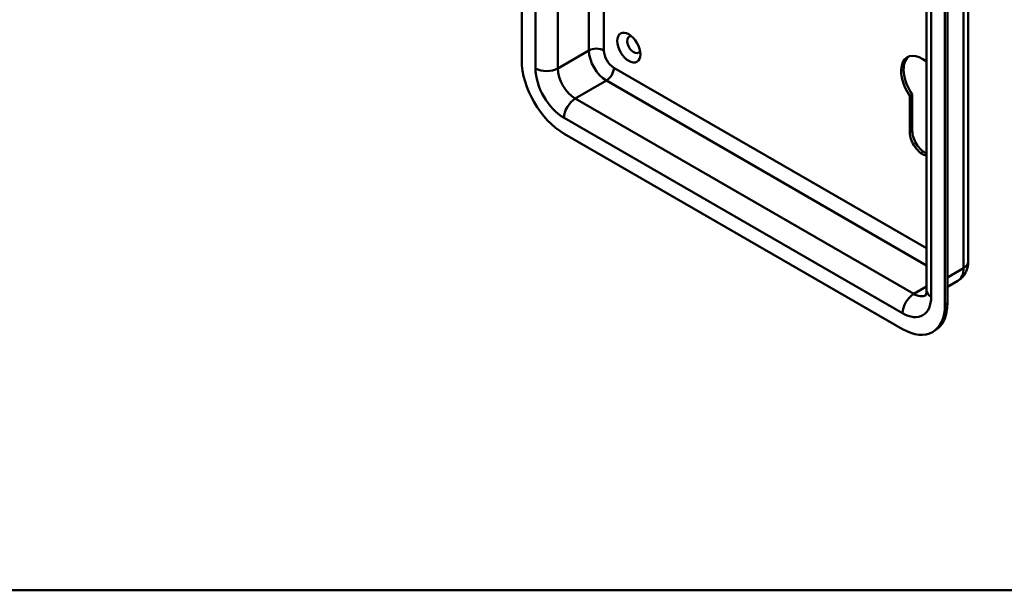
# Model space of a CAD drawing. Header units: millimetres. Extents: x 20 to 833, y 20 to 574.
# Tile 1 of 6: x 132 to 244, y 20 to 85. Entities that reach past the tile are written whole.
import ezdxf

# ---------------------------------------------------------------- set-up
doc = ezdxf.new("R2010")
doc.units = ezdxf.units.MM
doc.header["$LTSCALE"] = 2
for name, color, linetype, lineweight in [('Sichtbare Kanten(DIN)', 7, 'Continuous', 50), ('Sichtbare tangentiale Kanten(DIN)', 7, 'Continuous', 50), ('Skizziergeometrie(DIN)', 7, 'Continuous', 50)]:
    doc.layers.add(name, color=color, linetype=linetype, lineweight=lineweight)

# ---------------------------------------------------------------- blocks, each defined once
blk = doc.blocks.new('Ränder Standardrahmen')
at = {"layer": 'Skizziergeometrie(DIN)', "flags": 128}
blk.add_lwpolyline([(10, 10), (10, 287), (410, 287), (410, 10), (10, 10)], dxfattribs=at)

msp = doc.modelspace()

# ---------------------------------------------------------------- linework, layer by layer
at = {"layer": 'Sichtbare Kanten(DIN)'}
for p, q in [((188.936, 147.52), (188.936, 80.241)), ((239.668, 124.658), (239.668, 57.379)), ((234.936, 121.392), (234.936, 54.113)), ((237.019, 52.48), (237.019, 119.759)), ((237.302, 52.643), (237.302, 119.923)), ((233.031, 76.199), (233.314, 76.363)), ((233.031, 72.092), (233.031, 76.199)), ((233.314, 76.363), (233.314, 72.256)), ((193.744, 71.913), (232.211, 49.704)), ((238.478, 55.179), (237.302, 54.501)), ((235.611, 49.367), (235.894, 49.531))]:
    msp.add_line(p, q, dxfattribs=at)
msp.add_ellipse((201.098, 81.711), major_axis=(-0.93, 1.611), ratio=0.5773503, dxfattribs=at)
for centre, major_axis, start_param, end_param in [((201.664, 82.037), (-0.53, 0.918), 5.8272815, 9.8806818), ((234.474, 77.628), (-1.72, 2.979), 5.3063835, 8.0045714), ((234.757, 77.791), (-1.72, 2.979), 0.0823146, 1.7213861), ((193.744, 77.465), (3.4, -5.889), 3.9269908, 5.4977871), ((234.474, 71.26), (-1.02, 1.767), 0.7853982, 2.68276), ((234.757, 71.423), (1.02, -1.767), 3.9269908, 5.6228262), ((232.494, 55.419), (3.4, -5.889), 0, 0.7853982), ((232.211, 55.256), (3.4, -5.889), 5.4977871, 7.0685835)]:
    msp.add_ellipse(centre, major_axis=major_axis, ratio=0.5773503, start_param=start_param, end_param=end_param, dxfattribs=at)
for points, knots in [([(239.668, 57.379), (239.668, 57.238), (239.658, 57.092), (239.614, 56.792), (239.579, 56.638), (239.473, 56.323), (239.402, 56.163), (239.215, 55.848), (239.099, 55.693), (238.819, 55.41), (238.656, 55.282), (238.478, 55.179)], [6.28318531, 6.28318531, 6.28318531, 6.28318531, 6.44026494, 6.44026494, 6.59734457, 6.59734457, 6.75442421, 6.75442421, 6.91150384, 6.91150384, 7.06858347, 7.06858347, 7.06858347, 7.06858347]), ([(234.936, 54.113), (234.936, 53.998), (234.929, 53.897), (234.904, 53.73), (234.887, 53.665), (234.855, 53.571), (234.841, 53.542), (234.83, 53.524), (234.828, 53.521), (234.828, 53.521)], [0, 0, 0, 0, 0.15707963, 0.15707963, 0.31415927, 0.31415927, 0.4712389, 0.4712389, 0.54560133, 0.54560133, 0.54560133, 0.54560133])]:
    msp.add_open_spline(points, degree=3, knots=knots, dxfattribs=at)
at = {"layer": 'Sichtbare tangentiale Kanten(DIN)'}
for p, q in [((190.492, 146.622), (190.492, 79.343)), ((239.141, 123.924), (239.141, 56.644)), ((235.464, 53.378), (235.464, 120.658)), ((193.037, 79.343), (193.037, 106.79)), ((196.573, 104.601), (196.573, 81.384)), ((198.27, 81.384), (198.27, 103.621)), ((196.573, 81.384), (193.037, 79.343)), ((234.936, 58.908), (199.401, 79.424)), ((198.553, 77.955), (195.017, 75.914)), ((198.553, 77.955), (234.936, 56.949)), ((233.484, 53.705), (195.017, 75.914)), ((193.744, 73.709), (232.211, 51.5)), ((233.031, 72.092), (233.314, 72.256)), ((239.141, 56.644), (237.302, 55.583)), ((234.936, 54.544), (233.484, 53.705)), ((237.019, 52.48), (237.302, 52.643))]:
    msp.add_line(p, q, dxfattribs=at)
for centre, major_axis, start_param, end_param in [((197.421, 80.894), (1.2, 0), 0.7853982, 2.3561945), ((198.553, 80.241), (1.4, -2.425), 3.9269908, 5.4977871), ((199.401, 80.731), (-0.8, 1.386), 0.7853982, 2.3561945), ((193.744, 77.465), (2.3, -3.984), 3.9269908, 5.4977871), ((191.765, 80.078), (1.8, 0), 3.9269908, 5.4977871), ((195.017, 78.2), (-1.4, 2.425), 0.7853982, 2.3561945), ((198.553, 78.935), (0.6, 1.039), 3.9269908, 5.4977871), ((195.017, 74.444), (0.9, 1.559), 0.7853982, 2.3561945), ((237.868, 57.379), (1.8, 0), 5.4977871, 6.2831853), ((236.878, 57.951), (1.6, -2.771), 0, 0.7853982), ((233.484, 52.235), (0.9, 1.559), 0.7853982, 2.3561945), ((233.484, 55.991), (1.4, -2.425), 5.4977871, 6.2524685), ((236.736, 54.113), (-1.8, 0), 0, 0.7853982), ((232.211, 55.256), (2.3, -3.984), 5.4977871, 7.0685835)]:
    msp.add_ellipse(centre, major_axis=major_axis, ratio=0.5773503, start_param=start_param, end_param=end_param, dxfattribs=at)

# ---------------------------------------------------------------- block references
at = {"xscale": 2, "yscale": 2, "zscale": 2}
msp.add_blockref('Ränder Standardrahmen', (0, 0), dxfattribs=at)

doc.saveas('drawing.dxf')
